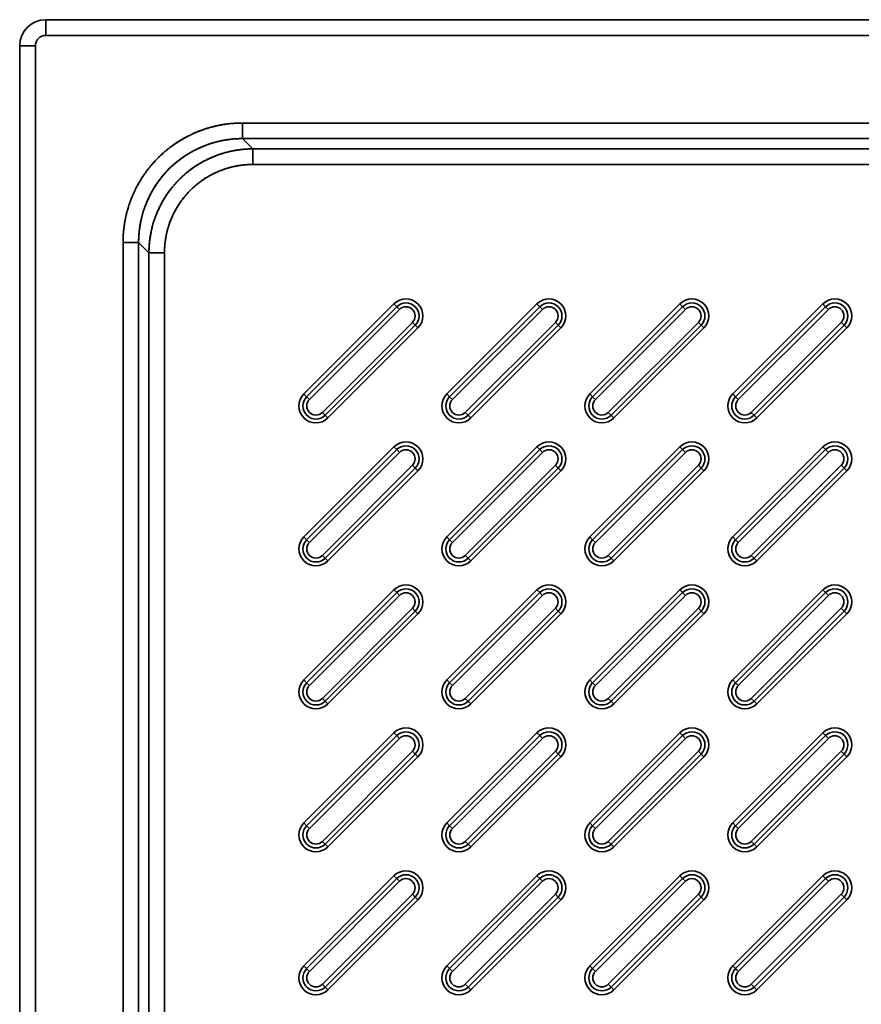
# Model space of a CAD drawing. Extents: x 244 to 1402, y -7 to 1434.
# Tile 3 of 6: x 244 to 567, y 393 to 770. Entities that reach past the tile are written whole.
import ezdxf

# ---------------------------------------------------------------- set-up
doc = ezdxf.new("R2010")
doc.units = 0
doc.layers.get('0').update_dxf_attribs({"lineweight": 13})

# ---------------------------------------------------------------- blocks, each defined once
blk = doc.blocks.new('BLOCK31')
at = {"color": 7, "lineweight": 35, "ltscale": 0.15}
for p, q in [((-160, 524), (-160, 530)), ((-160, 524), (-160, 530)), ((-170, 520), (-164, 520)), ((-170, 520), (-164, 520))]:
    blk.add_line(p, q, dxfattribs=at)
at = {"color": 7, "lineweight": 35}
for p, q in [((520, 530), (-160, 530)), ((-160, 530), (520, 530)), ((-160, 524), (520, 524)), ((520, 524), (-160, 524)), ((-170, 520), (-170, -160)), ((-170, -160), (-170, 520)), ((-164, -160), (-164, 520)), ((-164, 520), (-164, -160)), ((-84.57, 490.4), (444.57, 490.4)), ((444.57, 490.4), (-84.57, 490.4)), ((444.57, 484.42), (-84.57, 484.42)), ((-84.57, 484.42), (444.57, 484.42)), ((440.63, 480.48), (-80.63, 480.48)), ((440.63, 480.48), (-80.63, 480.48)), ((-80.63, 474.5), (440.63, 474.5)), ((440.63, 474.5), (-80.63, 474.5)), ((-130.4, -84.57), (-130.4, 444.57)), ((-130.4, 444.57), (-130.4, -84.57)), ((-124.42, 444.57), (-124.42, -84.57)), ((-124.42, -84.57), (-124.42, 444.57)), ((-120.48, 440.63), (-120.48, -80.63)), ((-120.48, 440.63), (-120.48, -80.63)), ((-114.5, -80.63), (-114.5, 440.63)), ((-114.5, 440.63), (-114.5, -80.63)), ((-26.54, 421.06), (-61.06, 386.54)), ((-61.06, 386.54), (-26.54, 421.06)), ((-25.48, 420), (-60, 385.48)), ((-60, 385.48), (-25.48, 420)), ((-24.42, 418.94), (-58.94, 384.42)), ((-58.94, 384.42), (-24.42, 418.94)), ((28.26, 421.06), (-6.26, 386.54)), ((-6.26, 386.54), (28.26, 421.06)), ((29.32, 420), (-5.2, 385.48)), ((-5.2, 385.48), (29.32, 420)), ((30.38, 418.94), (-4.14, 384.42)), ((-4.14, 384.42), (30.38, 418.94)), ((83.06, 421.06), (48.54, 386.54)), ((48.54, 386.54), (83.06, 421.06)), ((84.12, 420), (49.6, 385.48)), ((49.6, 385.48), (84.12, 420)), ((85.19, 418.94), (50.66, 384.42)), ((50.66, 384.42), (85.19, 418.94)), ((137.86, 421.06), (103.34, 386.54)), ((103.34, 386.54), (137.86, 421.06)), ((138.93, 420), (104.4, 385.48)), ((104.4, 385.48), (138.93, 420)), ((139.99, 418.94), (105.46, 384.42)), ((105.46, 384.42), (139.99, 418.94)), ((-53.99, 379.47), (-19.47, 413.99)), ((-19.47, 413.99), (-53.99, 379.47)), ((-52.93, 378.41), (-18.41, 412.93)), ((-18.41, 412.93), (-52.93, 378.41)), ((-51.87, 377.35), (-17.35, 411.87)), ((-17.35, 411.87), (-51.87, 377.35)), ((0.81, 379.47), (35.33, 413.99)), ((35.33, 413.99), (0.81, 379.47)), ((1.87, 378.41), (36.39, 412.93)), ((36.39, 412.93), (1.87, 378.41)), ((2.93, 377.35), (37.46, 411.87)), ((37.46, 411.87), (2.93, 377.35)), ((55.61, 379.47), (90.13, 413.99)), ((90.13, 413.99), (55.61, 379.47)), ((56.67, 378.41), (91.2, 412.93)), ((91.2, 412.93), (56.67, 378.41)), ((57.73, 377.35), (92.26, 411.87)), ((92.26, 411.87), (57.73, 377.35)), ((110.41, 379.47), (144.94, 413.99)), ((144.94, 413.99), (110.41, 379.47)), ((111.47, 378.41), (146, 412.93)), ((146, 412.93), (111.47, 378.41)), ((112.53, 377.35), (147.06, 411.87)), ((147.06, 411.87), (112.53, 377.35)), ((-26.54, 366.26), (-61.06, 331.74)), ((-61.06, 331.74), (-26.54, 366.26)), ((28.26, 366.26), (-6.26, 331.74)), ((-6.26, 331.74), (28.26, 366.26)), ((83.06, 366.26), (48.54, 331.74)), ((48.54, 331.74), (83.06, 366.26)), ((137.86, 366.26), (103.34, 331.74)), ((103.34, 331.74), (137.86, 366.26)), ((-25.48, 365.2), (-60, 330.68)), ((-60, 330.68), (-25.48, 365.2)), ((-24.42, 364.14), (-58.94, 329.62)), ((-58.94, 329.62), (-24.42, 364.14)), ((29.32, 365.2), (-5.2, 330.68)), ((-5.2, 330.68), (29.32, 365.2)), ((30.38, 364.14), (-4.14, 329.62)), ((-4.14, 329.62), (30.38, 364.14)), ((84.12, 365.2), (49.6, 330.68)), ((49.6, 330.68), (84.12, 365.2)), ((85.19, 364.14), (50.66, 329.62)), ((50.66, 329.62), (85.19, 364.14)), ((138.93, 365.2), (104.4, 330.68)), ((104.4, 330.68), (138.93, 365.2)), ((139.99, 364.14), (105.46, 329.62)), ((105.46, 329.62), (139.99, 364.14)), ((-53.99, 324.67), (-19.47, 359.19)), ((-19.47, 359.19), (-53.99, 324.67)), ((0.81, 324.67), (35.33, 359.19)), ((35.33, 359.19), (0.81, 324.67)), ((55.61, 324.67), (90.13, 359.19)), ((90.13, 359.19), (55.61, 324.67)), ((110.41, 324.67), (144.94, 359.19)), ((144.94, 359.19), (110.41, 324.67)), ((-52.93, 323.61), (-18.41, 358.13)), ((-18.41, 358.13), (-52.93, 323.61)), ((-51.87, 322.54), (-17.35, 357.07)), ((-17.35, 357.07), (-51.87, 322.54)), ((1.87, 323.61), (36.39, 358.13)), ((36.39, 358.13), (1.87, 323.61)), ((2.93, 322.54), (37.46, 357.07)), ((37.46, 357.07), (2.93, 322.54)), ((56.67, 323.61), (91.2, 358.13)), ((91.2, 358.13), (56.67, 323.61)), ((57.73, 322.54), (92.26, 357.07)), ((92.26, 357.07), (57.73, 322.54)), ((111.47, 323.61), (146, 358.13)), ((146, 358.13), (111.47, 323.61)), ((112.53, 322.54), (147.06, 357.07)), ((147.06, 357.07), (112.53, 322.54)), ((-26.54, 311.46), (-61.06, 276.94)), ((-61.06, 276.94), (-26.54, 311.46)), ((-25.48, 310.4), (-60, 275.88)), ((-60, 275.88), (-25.48, 310.4)), ((28.26, 311.46), (-6.26, 276.94)), ((-6.26, 276.94), (28.26, 311.46)), ((29.32, 310.4), (-5.2, 275.88)), ((-5.2, 275.88), (29.32, 310.4)), ((83.06, 311.46), (48.54, 276.94)), ((48.54, 276.94), (83.06, 311.46)), ((84.12, 310.4), (49.6, 275.88)), ((49.6, 275.88), (84.12, 310.4)), ((137.86, 311.46), (103.34, 276.94)), ((103.34, 276.94), (137.86, 311.46)), ((138.93, 310.4), (104.4, 275.88)), ((104.4, 275.88), (138.93, 310.4)), ((-24.42, 309.34), (-58.94, 274.81)), ((-58.94, 274.81), (-24.42, 309.34)), ((30.38, 309.34), (-4.14, 274.81)), ((-4.14, 274.81), (30.38, 309.34)), ((85.19, 309.34), (50.66, 274.81)), ((50.66, 274.81), (85.19, 309.34)), ((139.99, 309.34), (105.46, 274.81)), ((105.46, 274.81), (139.99, 309.34)), ((-53.99, 269.87), (-19.47, 304.39)), ((-19.47, 304.39), (-53.99, 269.87)), ((-52.93, 268.8), (-18.41, 303.33)), ((-18.41, 303.33), (-52.93, 268.8)), ((-51.87, 267.74), (-17.35, 302.27)), ((-17.35, 302.27), (-51.87, 267.74)), ((0.81, 269.87), (35.33, 304.39)), ((35.33, 304.39), (0.81, 269.87)), ((1.87, 268.8), (36.39, 303.33)), ((36.39, 303.33), (1.87, 268.8)), ((2.93, 267.74), (37.46, 302.27)), ((37.46, 302.27), (2.93, 267.74)), ((55.61, 269.87), (90.13, 304.39)), ((90.13, 304.39), (55.61, 269.87)), ((56.67, 268.8), (91.2, 303.33)), ((91.2, 303.33), (56.67, 268.8)), ((57.73, 267.74), (92.26, 302.27)), ((92.26, 302.27), (57.73, 267.74)), ((110.41, 269.87), (144.94, 304.39)), ((144.94, 304.39), (110.41, 269.87)), ((111.47, 268.8), (146, 303.33)), ((146, 303.33), (111.47, 268.8)), ((112.53, 267.74), (147.06, 302.27)), ((147.06, 302.27), (112.53, 267.74)), ((-26.54, 256.66), (-61.06, 222.14)), ((-61.06, 222.14), (-26.54, 256.66)), ((28.26, 256.66), (-6.26, 222.14)), ((-6.26, 222.14), (28.26, 256.66)), ((83.06, 256.66), (48.54, 222.14)), ((48.54, 222.14), (83.06, 256.66)), ((137.86, 256.66), (103.34, 222.14)), ((103.34, 222.14), (137.86, 256.66)), ((-25.48, 255.6), (-60, 221.07)), ((-60, 221.07), (-25.48, 255.6)), ((-24.42, 254.54), (-58.94, 220.01)), ((-58.94, 220.01), (-24.42, 254.54)), ((29.32, 255.6), (-5.2, 221.07)), ((-5.2, 221.07), (29.32, 255.6)), ((30.38, 254.54), (-4.14, 220.01)), ((-4.14, 220.01), (30.38, 254.54)), ((84.12, 255.6), (49.6, 221.07)), ((49.6, 221.07), (84.12, 255.6)), ((85.19, 254.54), (50.66, 220.01)), ((50.66, 220.01), (85.19, 254.54)), ((138.93, 255.6), (104.4, 221.07)), ((104.4, 221.07), (138.93, 255.6)), ((139.99, 254.54), (105.46, 220.01)), ((105.46, 220.01), (139.99, 254.54)), ((-53.99, 215.06), (-19.47, 249.59)), ((-19.47, 249.59), (-53.99, 215.06)), ((0.81, 215.06), (35.33, 249.59)), ((35.33, 249.59), (0.81, 215.06)), ((55.61, 215.06), (90.13, 249.59)), ((90.13, 249.59), (55.61, 215.06)), ((110.41, 215.06), (144.94, 249.59)), ((144.94, 249.59), (110.41, 215.06)), ((-52.93, 214), (-18.41, 248.53)), ((-18.41, 248.53), (-52.93, 214)), ((-51.87, 212.94), (-17.35, 247.47)), ((-17.35, 247.47), (-51.87, 212.94)), ((1.87, 214), (36.39, 248.53)), ((36.39, 248.53), (1.87, 214)), ((2.93, 212.94), (37.46, 247.47)), ((37.46, 247.47), (2.93, 212.94)), ((56.67, 214), (91.2, 248.53)), ((91.2, 248.53), (56.67, 214)), ((57.73, 212.94), (92.26, 247.47)), ((92.26, 247.47), (57.73, 212.94)), ((111.47, 214), (146, 248.53)), ((146, 248.53), (111.47, 214)), ((112.53, 212.94), (147.06, 247.47)), ((147.06, 247.47), (112.53, 212.94)), ((-26.54, 201.86), (-61.06, 167.33)), ((-61.06, 167.33), (-26.54, 201.86)), ((-25.48, 200.8), (-60, 166.27)), ((-60, 166.27), (-25.48, 200.8)), ((28.26, 201.86), (-6.26, 167.33)), ((-6.26, 167.33), (28.26, 201.86)), ((29.32, 200.8), (-5.2, 166.27)), ((-5.2, 166.27), (29.32, 200.8)), ((83.06, 201.86), (48.54, 167.33)), ((48.54, 167.33), (83.06, 201.86)), ((84.12, 200.8), (49.6, 166.27)), ((49.6, 166.27), (84.12, 200.8)), ((137.86, 201.86), (103.34, 167.33)), ((103.34, 167.33), (137.86, 201.86)), ((138.93, 200.8), (104.4, 166.27)), ((104.4, 166.27), (138.93, 200.8)), ((-24.42, 199.74), (-58.94, 165.21)), ((-58.94, 165.21), (-24.42, 199.74)), ((30.38, 199.74), (-4.14, 165.21)), ((-4.14, 165.21), (30.38, 199.74)), ((85.19, 199.74), (50.66, 165.21)), ((50.66, 165.21), (85.19, 199.74)), ((139.99, 199.74), (105.46, 165.21)), ((105.46, 165.21), (139.99, 199.74)), ((-53.99, 160.26), (-19.47, 194.79)), ((-19.47, 194.79), (-53.99, 160.26)), ((-52.93, 159.2), (-18.41, 193.73)), ((-18.41, 193.73), (-52.93, 159.2)), ((-51.87, 158.14), (-17.35, 192.67)), ((-17.35, 192.67), (-51.87, 158.14)), ((0.81, 160.26), (35.33, 194.79)), ((35.33, 194.79), (0.81, 160.26)), ((1.87, 159.2), (36.39, 193.73)), ((36.39, 193.73), (1.87, 159.2)), ((2.93, 158.14), (37.46, 192.67)), ((37.46, 192.67), (2.93, 158.14)), ((55.61, 160.26), (90.13, 194.79)), ((90.13, 194.79), (55.61, 160.26)), ((56.67, 159.2), (91.2, 193.73)), ((91.2, 193.73), (56.67, 159.2)), ((57.73, 158.14), (92.26, 192.67)), ((92.26, 192.67), (57.73, 158.14)), ((110.41, 160.26), (144.94, 194.79)), ((144.94, 194.79), (110.41, 160.26)), ((111.47, 159.2), (146, 193.73)), ((146, 193.73), (111.47, 159.2)), ((112.53, 158.14), (147.06, 192.67)), ((147.06, 192.67), (112.53, 158.14))]:
    blk.add_line(p, q, dxfattribs=at)
at = {"color": 7, "lineweight": 35, "ltscale": 0.149429}
for p, q in [((-84.57, 490.4), (-84.57, 484.42)), ((-84.57, 484.42), (-84.57, 490.4)), ((-80.63, 480.48), (-80.63, 474.5)), ((-80.63, 480.48), (-80.63, 474.5)), ((-130.4, 444.57), (-124.42, 444.57)), ((-130.4, 444.57), (-124.42, 444.57)), ((-120.48, 440.63), (-114.5, 440.63)), ((-114.5, 440.63), (-120.48, 440.63))]:
    blk.add_line(p, q, dxfattribs=at)
at = {"color": 7, "lineweight": 35, "ltscale": 0.139335}
for p, q in [((-84.57, 484.42), (-80.63, 480.48)), ((-124.42, 444.57), (-120.48, 440.63))]:
    blk.add_line(p, q, dxfattribs=at)
at = {"color": 7, "lineweight": 35, "ltscale": 0.139336}
for p, q in [((-80.63, 480.48), (-84.57, 484.42)), ((-124.42, 444.57), (-120.48, 440.63))]:
    blk.add_line(p, q, dxfattribs=at)
at = {"color": 7, "lineweight": 35, "ltscale": 0.0375}
for p, q in [((-26.54, 421.06), (-25.48, 420)), ((-25.48, 420), (-26.54, 421.06)), ((-25.48, 420), (-24.42, 418.94)), ((-25.48, 420), (-24.42, 418.94)), ((28.26, 421.06), (29.32, 420)), ((29.32, 420), (28.26, 421.06)), ((29.32, 420), (30.38, 418.94)), ((29.32, 420), (30.38, 418.94)), ((83.06, 421.06), (84.12, 420)), ((84.12, 420), (83.06, 421.06)), ((84.12, 420), (85.19, 418.94)), ((84.12, 420), (85.19, 418.94)), ((137.86, 421.06), (138.93, 420)), ((138.93, 420), (137.86, 421.06)), ((138.93, 420), (139.99, 418.94)), ((138.93, 420), (139.99, 418.94)), ((-19.47, 413.99), (-18.41, 412.93)), ((-19.47, 413.99), (-18.41, 412.93)), ((-18.41, 412.93), (-17.35, 411.87)), ((-17.35, 411.87), (-18.41, 412.93)), ((35.33, 413.99), (36.39, 412.93)), ((35.33, 413.99), (36.39, 412.93)), ((36.39, 412.93), (37.46, 411.87)), ((37.46, 411.87), (36.39, 412.93)), ((90.13, 413.99), (91.2, 412.93)), ((90.13, 413.99), (91.2, 412.93)), ((91.2, 412.93), (92.26, 411.87)), ((92.26, 411.87), (91.2, 412.93)), ((144.94, 413.99), (146, 412.93)), ((144.94, 413.99), (146, 412.93)), ((146, 412.93), (147.06, 411.87)), ((147.06, 411.87), (146, 412.93)), ((-61.06, 386.54), (-60, 385.48)), ((-60, 385.48), (-61.06, 386.54)), ((-58.94, 384.42), (-60, 385.48)), ((-58.94, 384.42), (-60, 385.48)), ((-6.26, 386.54), (-5.2, 385.48)), ((-5.2, 385.48), (-6.26, 386.54)), ((-4.14, 384.42), (-5.2, 385.48)), ((-4.14, 384.42), (-5.2, 385.48)), ((48.54, 386.54), (49.6, 385.48)), ((49.6, 385.48), (48.54, 386.54)), ((50.66, 384.42), (49.6, 385.48)), ((50.66, 384.42), (49.6, 385.48)), ((103.34, 386.54), (104.4, 385.48)), ((104.4, 385.48), (103.34, 386.54)), ((105.46, 384.42), (104.4, 385.48)), ((105.46, 384.42), (104.4, 385.48)), ((-52.93, 378.41), (-53.99, 379.47)), ((-52.93, 378.41), (-53.99, 379.47)), ((-51.87, 377.35), (-52.93, 378.41)), ((-52.93, 378.41), (-51.87, 377.35)), ((1.87, 378.41), (0.81, 379.47)), ((1.87, 378.41), (0.81, 379.47)), ((2.93, 377.35), (1.87, 378.41)), ((1.87, 378.41), (2.93, 377.35)), ((56.67, 378.41), (55.61, 379.47)), ((56.67, 378.41), (55.61, 379.47)), ((57.73, 377.35), (56.67, 378.41)), ((56.67, 378.41), (57.73, 377.35)), ((111.47, 378.41), (110.41, 379.47)), ((111.47, 378.41), (110.41, 379.47)), ((112.53, 377.35), (111.47, 378.41)), ((111.47, 378.41), (112.53, 377.35)), ((-26.54, 366.26), (-25.48, 365.2)), ((-25.48, 365.2), (-26.54, 366.26)), ((28.26, 366.26), (29.32, 365.2)), ((29.32, 365.2), (28.26, 366.26)), ((83.06, 366.26), (84.12, 365.2)), ((84.12, 365.2), (83.06, 366.26)), ((137.86, 366.26), (138.93, 365.2)), ((138.93, 365.2), (137.86, 366.26)), ((-25.48, 365.2), (-24.42, 364.14)), ((-25.48, 365.2), (-24.42, 364.14)), ((29.32, 365.2), (30.38, 364.14)), ((29.32, 365.2), (30.38, 364.14)), ((84.12, 365.2), (85.19, 364.14)), ((84.12, 365.2), (85.19, 364.14)), ((138.93, 365.2), (139.99, 364.14)), ((138.93, 365.2), (139.99, 364.14)), ((-19.47, 359.19), (-18.41, 358.13)), ((-19.47, 359.19), (-18.41, 358.13)), ((35.33, 359.19), (36.39, 358.13)), ((35.33, 359.19), (36.39, 358.13)), ((90.13, 359.19), (91.2, 358.13)), ((90.13, 359.19), (91.2, 358.13)), ((144.94, 359.19), (146, 358.13)), ((144.94, 359.19), (146, 358.13)), ((-18.41, 358.13), (-17.35, 357.07)), ((-17.35, 357.07), (-18.41, 358.13)), ((36.39, 358.13), (37.46, 357.07)), ((37.46, 357.07), (36.39, 358.13)), ((91.2, 358.13), (92.26, 357.07)), ((92.26, 357.07), (91.2, 358.13)), ((146, 358.13), (147.06, 357.07)), ((147.06, 357.07), (146, 358.13)), ((-61.06, 331.74), (-60, 330.68)), ((-60, 330.68), (-61.06, 331.74)), ((-58.94, 329.62), (-60, 330.68)), ((-58.94, 329.62), (-60, 330.68)), ((-6.26, 331.74), (-5.2, 330.68)), ((-5.2, 330.68), (-6.26, 331.74)), ((-4.14, 329.62), (-5.2, 330.68)), ((-4.14, 329.62), (-5.2, 330.68)), ((48.54, 331.74), (49.6, 330.68)), ((49.6, 330.68), (48.54, 331.74)), ((50.66, 329.62), (49.6, 330.68)), ((50.66, 329.62), (49.6, 330.68)), ((103.34, 331.74), (104.4, 330.68)), ((104.4, 330.68), (103.34, 331.74)), ((105.46, 329.62), (104.4, 330.68)), ((105.46, 329.62), (104.4, 330.68)), ((-52.93, 323.61), (-53.99, 324.67)), ((-52.93, 323.61), (-53.99, 324.67)), ((1.87, 323.61), (0.81, 324.67)), ((1.87, 323.61), (0.81, 324.67)), ((56.67, 323.61), (55.61, 324.67)), ((56.67, 323.61), (55.61, 324.67)), ((111.47, 323.61), (110.41, 324.67)), ((111.47, 323.61), (110.41, 324.67)), ((-51.87, 322.54), (-52.93, 323.61)), ((-52.93, 323.61), (-51.87, 322.54)), ((2.93, 322.54), (1.87, 323.61)), ((1.87, 323.61), (2.93, 322.54)), ((57.73, 322.54), (56.67, 323.61)), ((56.67, 323.61), (57.73, 322.54)), ((112.53, 322.54), (111.47, 323.61)), ((111.47, 323.61), (112.53, 322.54)), ((-26.54, 311.46), (-25.48, 310.4)), ((-25.48, 310.4), (-26.54, 311.46)), ((-25.48, 310.4), (-24.42, 309.34)), ((-25.48, 310.4), (-24.42, 309.34)), ((28.26, 311.46), (29.32, 310.4)), ((29.32, 310.4), (28.26, 311.46)), ((29.32, 310.4), (30.38, 309.34)), ((29.32, 310.4), (30.38, 309.34)), ((83.06, 311.46), (84.12, 310.4)), ((84.12, 310.4), (83.06, 311.46)), ((84.12, 310.4), (85.19, 309.34)), ((84.12, 310.4), (85.19, 309.34)), ((137.86, 311.46), (138.93, 310.4)), ((138.93, 310.4), (137.86, 311.46)), ((138.93, 310.4), (139.99, 309.34)), ((138.93, 310.4), (139.99, 309.34)), ((-19.47, 304.39), (-18.41, 303.33)), ((-19.47, 304.39), (-18.41, 303.33)), ((-18.41, 303.33), (-17.35, 302.27)), ((-17.35, 302.27), (-18.41, 303.33)), ((35.33, 304.39), (36.39, 303.33)), ((35.33, 304.39), (36.39, 303.33)), ((36.39, 303.33), (37.46, 302.27)), ((37.46, 302.27), (36.39, 303.33)), ((90.13, 304.39), (91.2, 303.33)), ((90.13, 304.39), (91.2, 303.33)), ((91.2, 303.33), (92.26, 302.27)), ((92.26, 302.27), (91.2, 303.33)), ((144.94, 304.39), (146, 303.33)), ((144.94, 304.39), (146, 303.33)), ((146, 303.33), (147.06, 302.27)), ((147.06, 302.27), (146, 303.33)), ((-61.06, 276.94), (-60, 275.88)), ((-60, 275.88), (-61.06, 276.94)), ((-58.94, 274.81), (-60, 275.88)), ((-58.94, 274.81), (-60, 275.88)), ((-6.26, 276.94), (-5.2, 275.88)), ((-5.2, 275.88), (-6.26, 276.94)), ((-4.14, 274.81), (-5.2, 275.88)), ((-4.14, 274.81), (-5.2, 275.88)), ((48.54, 276.94), (49.6, 275.88)), ((49.6, 275.88), (48.54, 276.94)), ((50.66, 274.81), (49.6, 275.88)), ((50.66, 274.81), (49.6, 275.88)), ((103.34, 276.94), (104.4, 275.88)), ((104.4, 275.88), (103.34, 276.94)), ((105.46, 274.81), (104.4, 275.88)), ((105.46, 274.81), (104.4, 275.88)), ((-52.93, 268.8), (-53.99, 269.87)), ((-52.93, 268.8), (-53.99, 269.87)), ((-51.87, 267.74), (-52.93, 268.8)), ((-52.93, 268.8), (-51.87, 267.74)), ((1.87, 268.8), (0.81, 269.87)), ((1.87, 268.8), (0.81, 269.87)), ((2.93, 267.74), (1.87, 268.8)), ((1.87, 268.8), (2.93, 267.74)), ((56.67, 268.8), (55.61, 269.87)), ((56.67, 268.8), (55.61, 269.87)), ((57.73, 267.74), (56.67, 268.8)), ((56.67, 268.8), (57.73, 267.74)), ((111.47, 268.8), (110.41, 269.87)), ((111.47, 268.8), (110.41, 269.87)), ((112.53, 267.74), (111.47, 268.8)), ((111.47, 268.8), (112.53, 267.74)), ((-26.54, 256.66), (-25.48, 255.6)), ((-25.48, 255.6), (-26.54, 256.66)), ((28.26, 256.66), (29.32, 255.6)), ((29.32, 255.6), (28.26, 256.66)), ((83.06, 256.66), (84.12, 255.6)), ((84.12, 255.6), (83.06, 256.66)), ((137.86, 256.66), (138.93, 255.6)), ((138.93, 255.6), (137.86, 256.66)), ((-25.48, 255.6), (-24.42, 254.54)), ((-25.48, 255.6), (-24.42, 254.54)), ((29.32, 255.6), (30.38, 254.54)), ((29.32, 255.6), (30.38, 254.54)), ((84.12, 255.6), (85.19, 254.54)), ((84.12, 255.6), (85.19, 254.54)), ((138.93, 255.6), (139.99, 254.54)), ((138.93, 255.6), (139.99, 254.54)), ((-19.47, 249.59), (-18.41, 248.53)), ((-19.47, 249.59), (-18.41, 248.53)), ((35.33, 249.59), (36.39, 248.53)), ((35.33, 249.59), (36.39, 248.53)), ((90.13, 249.59), (91.2, 248.53)), ((90.13, 249.59), (91.2, 248.53)), ((144.94, 249.59), (146, 248.53)), ((144.94, 249.59), (146, 248.53)), ((-18.41, 248.53), (-17.35, 247.47)), ((-17.35, 247.47), (-18.41, 248.53)), ((36.39, 248.53), (37.46, 247.47)), ((37.46, 247.47), (36.39, 248.53)), ((91.2, 248.53), (92.26, 247.47)), ((92.26, 247.47), (91.2, 248.53)), ((146, 248.53), (147.06, 247.47)), ((147.06, 247.47), (146, 248.53)), ((-61.06, 222.14), (-60, 221.07)), ((-60, 221.07), (-61.06, 222.14)), ((-58.94, 220.01), (-60, 221.07)), ((-58.94, 220.01), (-60, 221.07)), ((-6.26, 222.14), (-5.2, 221.07)), ((-5.2, 221.07), (-6.26, 222.14)), ((-4.14, 220.01), (-5.2, 221.07)), ((-4.14, 220.01), (-5.2, 221.07)), ((48.54, 222.14), (49.6, 221.07)), ((49.6, 221.07), (48.54, 222.14)), ((50.66, 220.01), (49.6, 221.07)), ((50.66, 220.01), (49.6, 221.07)), ((103.34, 222.14), (104.4, 221.07)), ((104.4, 221.07), (103.34, 222.14)), ((105.46, 220.01), (104.4, 221.07)), ((105.46, 220.01), (104.4, 221.07)), ((-52.93, 214), (-53.99, 215.06)), ((-52.93, 214), (-53.99, 215.06)), ((-51.87, 212.94), (-52.93, 214)), ((-52.93, 214), (-51.87, 212.94)), ((1.87, 214), (0.81, 215.06)), ((1.87, 214), (0.81, 215.06)), ((2.93, 212.94), (1.87, 214)), ((1.87, 214), (2.93, 212.94)), ((56.67, 214), (55.61, 215.06)), ((56.67, 214), (55.61, 215.06)), ((57.73, 212.94), (56.67, 214)), ((56.67, 214), (57.73, 212.94)), ((111.47, 214), (110.41, 215.06)), ((111.47, 214), (110.41, 215.06)), ((112.53, 212.94), (111.47, 214)), ((111.47, 214), (112.53, 212.94)), ((-26.54, 201.86), (-25.48, 200.8)), ((-25.48, 200.8), (-26.54, 201.86)), ((-25.48, 200.8), (-24.42, 199.74)), ((-25.48, 200.8), (-24.42, 199.74)), ((28.26, 201.86), (29.32, 200.8)), ((29.32, 200.8), (28.26, 201.86)), ((29.32, 200.8), (30.38, 199.74)), ((29.32, 200.8), (30.38, 199.74)), ((83.06, 201.86), (84.12, 200.8)), ((84.12, 200.8), (83.06, 201.86)), ((84.12, 200.8), (85.19, 199.74)), ((84.12, 200.8), (85.19, 199.74)), ((137.86, 201.86), (138.93, 200.8)), ((138.93, 200.8), (137.86, 201.86)), ((138.93, 200.8), (139.99, 199.74)), ((138.93, 200.8), (139.99, 199.74)), ((-19.47, 194.79), (-18.41, 193.73)), ((-19.47, 194.79), (-18.41, 193.73)), ((-18.41, 193.73), (-17.35, 192.67)), ((-17.35, 192.67), (-18.41, 193.73)), ((35.33, 194.79), (36.39, 193.73)), ((35.33, 194.79), (36.39, 193.73)), ((36.39, 193.73), (37.46, 192.67)), ((37.46, 192.67), (36.39, 193.73)), ((90.13, 194.79), (91.2, 193.73)), ((90.13, 194.79), (91.2, 193.73)), ((91.2, 193.73), (92.26, 192.67)), ((92.26, 192.67), (91.2, 193.73)), ((144.94, 194.79), (146, 193.73)), ((144.94, 194.79), (146, 193.73)), ((146, 193.73), (147.06, 192.67)), ((147.06, 192.67), (146, 193.73)), ((-61.06, 167.33), (-60, 166.27)), ((-60, 166.27), (-61.06, 167.33)), ((-58.94, 165.21), (-60, 166.27)), ((-58.94, 165.21), (-60, 166.27)), ((-6.26, 167.33), (-5.2, 166.27)), ((-5.2, 166.27), (-6.26, 167.33)), ((-4.14, 165.21), (-5.2, 166.27)), ((-4.14, 165.21), (-5.2, 166.27)), ((48.54, 167.33), (49.6, 166.27)), ((49.6, 166.27), (48.54, 167.33)), ((50.66, 165.21), (49.6, 166.27)), ((50.66, 165.21), (49.6, 166.27)), ((103.34, 167.33), (104.4, 166.27)), ((104.4, 166.27), (103.34, 167.33)), ((105.46, 165.21), (104.4, 166.27)), ((105.46, 165.21), (104.4, 166.27)), ((-52.93, 159.2), (-53.99, 160.26)), ((-52.93, 159.2), (-53.99, 160.26)), ((-51.87, 158.14), (-52.93, 159.2)), ((-52.93, 159.2), (-51.87, 158.14)), ((1.87, 159.2), (0.81, 160.26)), ((1.87, 159.2), (0.81, 160.26)), ((2.93, 158.14), (1.87, 159.2)), ((1.87, 159.2), (2.93, 158.14)), ((56.67, 159.2), (55.61, 160.26)), ((56.67, 159.2), (55.61, 160.26)), ((57.73, 158.14), (56.67, 159.2)), ((56.67, 159.2), (57.73, 158.14)), ((111.47, 159.2), (110.41, 160.26)), ((111.47, 159.2), (110.41, 160.26)), ((112.53, 158.14), (111.47, 159.2)), ((111.47, 159.2), (112.53, 158.14))]:
    blk.add_line(p, q, dxfattribs=at)
at = {"color": 7, "lineweight": 35}
for centre, radius, start, end in [((-160, 520), 10, 90.0001, 180), ((-160, 520), 10, 90, 180), ((-160, 520), 4, 90.0001, 180), ((-160, 520), 4, 90.0001, 180), ((-21.94, 416.46), 6.5, 315, 135), ((-21.94, 416.46), 6.5, 315, 135), ((32.86, 416.46), 6.5, 315, 135), ((32.86, 416.46), 6.5, 315, 135), ((87.66, 416.46), 6.5, 315, 135), ((87.66, 416.46), 6.5, 315, 135), ((142.46, 416.46), 6.5, 315, 135), ((142.46, 416.46), 6.5, 315, 135), ((-21.94, 416.46), 5, 315, 135), ((-21.94, 416.46), 5, 315, 135), ((-21.94, 416.46), 3.5, 315.0011, 134.9989), ((-21.94, 416.46), 3.5, 315, 135), ((32.86, 416.46), 5, 315, 135), ((32.86, 416.46), 5, 315, 135), ((32.86, 416.46), 3.5, 315.0011, 134.9989), ((32.86, 416.46), 3.5, 315, 135), ((87.66, 416.46), 5, 315, 135), ((87.66, 416.46), 5, 315, 135), ((87.66, 416.46), 3.5, 315.0011, 134.9989), ((87.66, 416.46), 3.5, 315, 135), ((142.46, 416.46), 5, 315, 135), ((142.46, 416.46), 5, 315, 135), ((142.46, 416.46), 3.5, 315.0011, 134.9989), ((142.46, 416.46), 3.5, 315, 135), ((-56.46, 381.94), 6.5, 135, 315), ((-56.46, 381.94), 6.5, 135, 315), ((-56.46, 381.94), 5, 135, 315), ((-56.46, 381.94), 5, 135, 315), ((-1.66, 381.94), 6.5, 135, 315), ((-1.66, 381.94), 6.5, 135, 315), ((-1.66, 381.94), 5, 135, 315), ((-1.66, 381.94), 5, 135, 315), ((53.14, 381.94), 6.5, 135, 315), ((53.14, 381.94), 6.5, 135, 315), ((53.14, 381.94), 5, 135, 315), ((53.14, 381.94), 5, 135, 315), ((107.94, 381.94), 6.5, 135, 315), ((107.94, 381.94), 6.5, 135, 315), ((107.94, 381.94), 5, 135, 315), ((107.94, 381.94), 5, 135, 315), ((-56.46, 381.94), 3.5, 135.0011, 314.9989), ((-56.46, 381.94), 3.5, 135, 315), ((-1.66, 381.94), 3.5, 135.0011, 314.9989), ((-1.66, 381.94), 3.5, 135, 315), ((53.14, 381.94), 3.5, 135.0011, 314.9989), ((53.14, 381.94), 3.5, 135, 315), ((107.94, 381.94), 3.5, 135.0011, 314.9989), ((107.94, 381.94), 3.5, 135, 315), ((-21.94, 361.66), 6.5, 315, 135), ((-21.94, 361.66), 6.5, 315, 135), ((-21.94, 361.66), 5, 315, 135), ((-21.94, 361.66), 5, 315, 135), ((32.86, 361.66), 6.5, 315, 135), ((32.86, 361.66), 6.5, 315, 135), ((32.86, 361.66), 5, 315, 135), ((32.86, 361.66), 5, 315, 135), ((87.66, 361.66), 6.5, 315, 135), ((87.66, 361.66), 6.5, 315, 135), ((87.66, 361.66), 5, 315, 135), ((87.66, 361.66), 5, 315, 135), ((142.46, 361.66), 6.5, 315, 135), ((142.46, 361.66), 6.5, 315, 135), ((142.46, 361.66), 5, 315, 135), ((142.46, 361.66), 5, 315, 135), ((-21.94, 361.66), 3.5, 315.0011, 134.9989), ((-21.94, 361.66), 3.5, 315, 135), ((32.86, 361.66), 3.5, 315.0011, 134.9989), ((32.86, 361.66), 3.5, 315, 135), ((87.66, 361.66), 3.5, 315.0011, 134.9989), ((87.66, 361.66), 3.5, 315, 135), ((142.46, 361.66), 3.5, 315.0011, 134.9989), ((142.46, 361.66), 3.5, 315, 135), ((-56.46, 327.14), 6.5, 135, 315), ((-56.46, 327.14), 6.5, 135, 315), ((-56.46, 327.14), 5, 135, 315), ((-56.46, 327.14), 5, 135, 315), ((-56.46, 327.14), 3.5, 135.0011, 314.9989), ((-56.46, 327.14), 3.5, 135, 315), ((-1.66, 327.14), 6.5, 135, 315), ((-1.66, 327.14), 6.5, 135, 315), ((-1.66, 327.14), 5, 135, 315), ((-1.66, 327.14), 5, 135, 315), ((-1.66, 327.14), 3.5, 135.0011, 314.9989), ((-1.66, 327.14), 3.5, 135, 315), ((53.14, 327.14), 6.5, 135, 315), ((53.14, 327.14), 6.5, 135, 315), ((53.14, 327.14), 5, 135, 315), ((53.14, 327.14), 5, 135, 315), ((53.14, 327.14), 3.5, 135.0011, 314.9989), ((53.14, 327.14), 3.5, 135, 315), ((107.94, 327.14), 6.5, 135, 315), ((107.94, 327.14), 6.5, 135, 315), ((107.94, 327.14), 5, 135, 315), ((107.94, 327.14), 5, 135, 315), ((107.94, 327.14), 3.5, 135.0011, 314.9989), ((107.94, 327.14), 3.5, 135, 315), ((-21.94, 306.86), 6.5, 315, 135), ((-21.94, 306.86), 6.5, 315, 135), ((32.86, 306.86), 6.5, 315, 135), ((32.86, 306.86), 6.5, 315, 135), ((87.66, 306.86), 6.5, 315, 135), ((87.66, 306.86), 6.5, 315, 135), ((142.46, 306.86), 6.5, 315, 135), ((142.46, 306.86), 6.5, 315, 135), ((-21.94, 306.86), 5, 315, 135), ((-21.94, 306.86), 5, 315, 135), ((-21.94, 306.86), 3.5, 315.0011, 134.9989), ((-21.94, 306.86), 3.5, 315, 135), ((32.86, 306.86), 5, 315, 135), ((32.86, 306.86), 5, 315, 135), ((32.86, 306.86), 3.5, 315.0011, 134.9989), ((32.86, 306.86), 3.5, 315, 135), ((87.66, 306.86), 5, 315, 135), ((87.66, 306.86), 5, 315, 135), ((87.66, 306.86), 3.5, 315.0011, 134.9989), ((87.66, 306.86), 3.5, 315, 135), ((142.46, 306.86), 5, 315, 135), ((142.46, 306.86), 5, 315, 135), ((142.46, 306.86), 3.5, 315.0011, 134.9989), ((142.46, 306.86), 3.5, 315, 135), ((-56.46, 272.34), 6.5, 135, 315), ((-56.46, 272.34), 6.5, 135, 315), ((-56.46, 272.34), 5, 135, 315), ((-56.46, 272.34), 5, 135, 315), ((-1.66, 272.34), 6.5, 135, 315), ((-1.66, 272.34), 6.5, 135, 315), ((-1.66, 272.34), 5, 135, 315), ((-1.66, 272.34), 5, 135, 315), ((53.14, 272.34), 6.5, 135, 315), ((53.14, 272.34), 6.5, 135, 315), ((53.14, 272.34), 5, 135, 315), ((53.14, 272.34), 5, 135, 315), ((107.94, 272.34), 6.5, 135, 315), ((107.94, 272.34), 6.5, 135, 315), ((107.94, 272.34), 5, 135, 315), ((107.94, 272.34), 5, 135, 315), ((-56.46, 272.34), 3.5, 135.0011, 314.9989), ((-56.46, 272.34), 3.5, 135, 315), ((-1.66, 272.34), 3.5, 135.0011, 314.9989), ((-1.66, 272.34), 3.5, 135, 315), ((53.14, 272.34), 3.5, 135.0011, 314.9989), ((53.14, 272.34), 3.5, 135, 315), ((107.94, 272.34), 3.5, 135.0011, 314.9989), ((107.94, 272.34), 3.5, 135, 315), ((-21.94, 252.06), 6.5, 315, 135), ((-21.94, 252.06), 6.5, 315, 135), ((-21.94, 252.06), 5, 315, 135), ((-21.94, 252.06), 5, 315, 135), ((32.86, 252.06), 6.5, 315, 135), ((32.86, 252.06), 6.5, 315, 135), ((32.86, 252.06), 5, 315, 135), ((32.86, 252.06), 5, 315, 135), ((87.66, 252.06), 6.5, 315, 135), ((87.66, 252.06), 6.5, 315, 135), ((87.66, 252.06), 5, 315, 135), ((87.66, 252.06), 5, 315, 135), ((142.46, 252.06), 6.5, 315, 135), ((142.46, 252.06), 6.5, 315, 135), ((142.46, 252.06), 5, 315, 135), ((142.46, 252.06), 5, 315, 135), ((-21.94, 252.06), 3.5, 315.0011, 134.9989), ((-21.94, 252.06), 3.5, 315, 135), ((32.86, 252.06), 3.5, 315.0011, 134.9989), ((32.86, 252.06), 3.5, 315, 135), ((87.66, 252.06), 3.5, 315.0011, 134.9989), ((87.66, 252.06), 3.5, 315, 135), ((142.46, 252.06), 3.5, 315.0011, 134.9989), ((142.46, 252.06), 3.5, 315, 135), ((-56.46, 217.54), 6.5, 135, 315), ((-56.46, 217.54), 6.5, 135, 315), ((-56.46, 217.54), 5, 135, 315), ((-56.46, 217.54), 5, 135, 315), ((-56.46, 217.54), 3.5, 135.0011, 314.9989), ((-56.46, 217.54), 3.5, 135, 315), ((-1.66, 217.54), 6.5, 135, 315), ((-1.66, 217.54), 6.5, 135, 315), ((-1.66, 217.54), 5, 135, 315), ((-1.66, 217.54), 5, 135, 315), ((-1.66, 217.54), 3.5, 135.0011, 314.9989), ((-1.66, 217.54), 3.5, 135, 315), ((53.14, 217.54), 6.5, 135, 315), ((53.14, 217.54), 6.5, 135, 315), ((53.14, 217.54), 5, 135, 315), ((53.14, 217.54), 5, 135, 315), ((53.14, 217.54), 3.5, 135.0011, 314.9989), ((53.14, 217.54), 3.5, 135, 315), ((107.94, 217.54), 6.5, 135, 315), ((107.94, 217.54), 6.5, 135, 315), ((107.94, 217.54), 5, 135, 315), ((107.94, 217.54), 5, 135, 315), ((107.94, 217.54), 3.5, 135.0011, 314.9989), ((107.94, 217.54), 3.5, 135, 315), ((-21.94, 197.26), 6.5, 315, 135), ((-21.94, 197.26), 6.5, 315, 135), ((-21.94, 197.26), 5, 315, 135), ((-21.94, 197.26), 5, 315, 135), ((-21.94, 197.26), 3.5, 315.0011, 134.9989), ((-21.94, 197.26), 3.5, 315, 135), ((32.86, 197.26), 6.5, 315, 135), ((32.86, 197.26), 6.5, 315, 135), ((32.86, 197.26), 5, 315, 135), ((32.86, 197.26), 5, 315, 135), ((32.86, 197.26), 3.5, 315.0011, 134.9989), ((32.86, 197.26), 3.5, 315, 135), ((87.66, 197.26), 6.5, 315, 135), ((87.66, 197.26), 6.5, 315, 135), ((87.66, 197.26), 5, 315, 135), ((87.66, 197.26), 5, 315, 135), ((87.66, 197.26), 3.5, 315.0011, 134.9989), ((87.66, 197.26), 3.5, 315, 135), ((142.46, 197.26), 6.5, 315, 135), ((142.46, 197.26), 6.5, 315, 135), ((142.46, 197.26), 5, 315, 135), ((142.46, 197.26), 5, 315, 135), ((142.46, 197.26), 3.5, 315.0011, 134.9989), ((142.46, 197.26), 3.5, 315, 135), ((-56.46, 162.74), 6.5, 135, 315), ((-56.46, 162.74), 6.5, 135, 315), ((-56.46, 162.74), 5, 135, 315), ((-56.46, 162.74), 5, 135, 315), ((-1.66, 162.74), 6.5, 135, 315), ((-1.66, 162.74), 6.5, 135, 315), ((-1.66, 162.74), 5, 135, 315), ((-1.66, 162.74), 5, 135, 315), ((53.14, 162.74), 6.5, 135, 315), ((53.14, 162.74), 6.5, 135, 315), ((53.14, 162.74), 5, 135, 315), ((53.14, 162.74), 5, 135, 315), ((107.94, 162.74), 6.5, 135, 315), ((107.94, 162.74), 6.5, 135, 315), ((107.94, 162.74), 5, 135, 315), ((107.94, 162.74), 5, 135, 315), ((-56.46, 162.74), 3.5, 135.0011, 314.9989), ((-56.46, 162.74), 3.5, 135, 315), ((-1.66, 162.74), 3.5, 135.0011, 314.9989), ((-1.66, 162.74), 3.5, 135, 315), ((53.14, 162.74), 3.5, 135.0011, 314.9989), ((53.14, 162.74), 3.5, 135, 315), ((107.94, 162.74), 3.5, 135.0011, 314.9989), ((107.94, 162.74), 3.5, 135, 315)]:
    blk.add_arc(centre, radius, start, end, dxfattribs=at)
for centre, major_axis, ratio, start_param, end_param in [((-84.22, 444.22), (28.56, -28.57), 0.990193, 2.360122, 3.92332), ((-80.37, 440.37), (28.43, -28.44), 0.994682, 2.360158, 3.923358)]:
    blk.add_ellipse(centre, major_axis=major_axis, ratio=ratio, start_param=start_param, end_param=end_param, dxfattribs=at)
for points, knots in [([(-130.4, 444.57), (-130.4, 448.89), (-129.89, 453.2), (-128.88, 457.44), (-125.89, 465.59), (-121.08, 472.82), (-118.26, 476.13), (-111.9, 482.02), (-104.34, 486.27), (-100.32, 487.94), (-94.72, 489.53), (-88.98, 490.22), (-87.51, 490.34), (-86.04, 490.4), (-84.57, 490.4)], [0, 0, 0, 0, 0, 0, 30.588063, 30.588063, 30.588063, 61.087731, 61.087731, 61.087731, 91.630026, 91.630026, 91.630026, 102.052568, 102.052568, 102.052568, 102.052568, 102.052568, 102.052568]), ([(-130.4, 444.57), (-130.4, 449), (-129.87, 453.44), (-128.8, 457.78), (-125.64, 466.12), (-120.59, 473.46), (-117.64, 476.81), (-110.97, 482.71), (-103.09, 486.86), (-98.91, 488.45), (-93.49, 489.79), (-87.96, 490.29), (-86.83, 490.36), (-85.7, 490.4), (-84.57, 490.4)], [0, 0, 0, 0, 0, 0, 30.35965, 30.35965, 30.35965, 60.618461, 60.618461, 60.618461, 90.917655, 90.917655, 90.917655, 98.642822, 98.642822, 98.642822, 98.642822, 98.642822, 98.642822]), ([(-124.42, 444.57), (-124.42, 448.7), (-123.9, 452.84), (-122.84, 456.88), (-119.7, 464.58), (-114.7, 471.22), (-111.78, 474.19), (-105.4, 479.19), (-97.99, 482.43), (-94.19, 483.56), (-89.94, 484.27), (-85.66, 484.41), (-85.3, 484.42), (-84.93, 484.42), (-84.57, 484.42)], [0, 0, 0, 0, 0, 0, 30.351179, 30.351179, 30.351179, 60.587341, 60.587341, 60.587341, 89.380039, 89.380039, 89.380039, 92.034318, 92.034318, 92.034318, 92.034318, 92.034318, 92.034318]), ([(-120.48, 440.63), (-120.47, 444.35), (-120.04, 448.07), (-119.17, 451.72), (-116.6, 458.75), (-112.49, 465), (-110.07, 467.87), (-104.62, 472.99), (-98.14, 476.71), (-94.7, 478.19), (-89.79, 479.64), (-84.74, 480.3), (-83.37, 480.42), (-82, 480.48), (-80.63, 480.48)], [0, 0, 0, 0, 0, 0, 25.700396, 25.700396, 25.700396, 51.338889, 51.338889, 51.338889, 76.995589, 76.995589, 76.995589, 86.468629, 86.468629, 86.468629, 86.468629, 86.468629, 86.468629]), ([(-114.5, 440.63), (-114.5, 444.06), (-114.07, 447.49), (-113.21, 450.85), (-110.65, 457.26), (-106.58, 462.83), (-104.21, 465.34), (-98.87, 469.71), (-92.61, 472.6), (-89.31, 473.65), (-85.54, 474.33), (-81.75, 474.49), (-81.38, 474.5), (-81, 474.5), (-80.63, 474.5)], [0, 0, 0, 0, 0, 0, 25.756104, 25.756104, 25.756104, 51.436837, 51.436837, 51.436837, 77.15678, 77.15678, 77.15678, 79.951991, 79.951991, 79.951991, 79.951991, 79.951991, 79.951991]), ([(-80.63, 474.5), (-83.77, 474.5), (-86.91, 474.14), (-90, 473.42), (-95.94, 471.27), (-101.22, 467.82), (-103.65, 465.8), (-108, 461.23), (-111.18, 455.79), (-112.45, 452.89), (-113.74, 448.68), (-114.33, 444.34), (-114.45, 443.11), (-114.5, 441.87), (-114.5, 440.63)], [0, 0, 0, 0, 0, 0, 22.262619, 22.262619, 22.262619, 44.47072, 44.47072, 44.47072, 66.69208, 66.69208, 66.69208, 75.469202, 75.469202, 75.469202, 75.469202, 75.469202, 75.469202])]:
    blk.add_open_spline(points, degree=5, knots=knots, dxfattribs=at)

msp = doc.modelspace()

# ---------------------------------------------------------------- block references
at = {"lineweight": 0}
msp.add_blockref('BLOCK31', (414.5, 240.5), dxfattribs=at)

doc.saveas('drawing.dxf')
